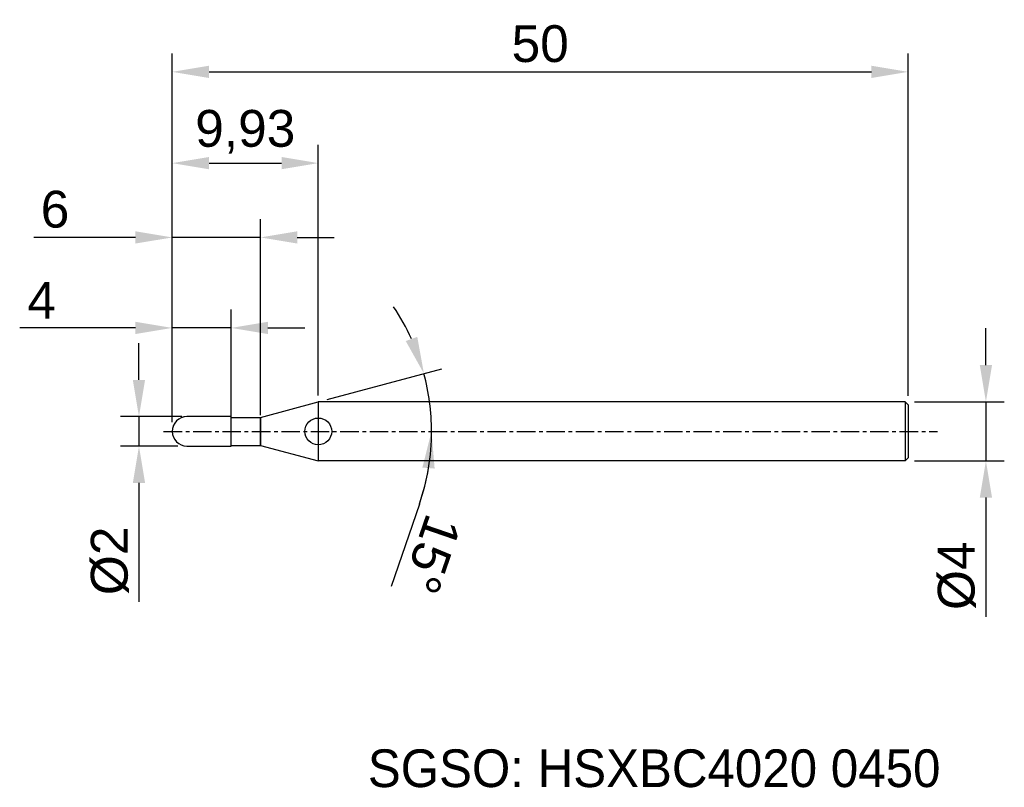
# Model space of a CAD drawing. Header units: millimetres. Extents: x 7883.6 to 7950.4, y 6079.1 to 6131.2.
import ezdxf
from ezdxf.enums import TextEntityAlignment as Align

# ---------------------------------------------------------------- set-up
doc = ezdxf.new("R2010")
doc.units = ezdxf.units.MM
doc.linetypes.add('CENTER', pattern=[2, 1.25, -0.25, 0.25, -0.25])
for name, color, linetype, lineweight in [('1', 4, 'Continuous', 25), ('SK1', 4, 'Continuous', 25), ('SK4', 2, 'Continuous', 25), ('SK6', 5, 'Continuous', 25)]:
    doc.layers.add(name, color=color, linetype=linetype, lineweight=lineweight)
doc.styles.add('MS PGothic', font='txt')
doc.styles.get("Standard").update_dxf_attribs({"font": 'arial.ttf'})
doc.dimstyles.new('ISO-25', dxfattribs={"dimtxt": 2.5, "dimasz": 2.5, "dimexe": 1.25, "dimexo": 0.625, "dimtad": 1, "dimtxsty": 'Standard', "dimcen": 2.5, "dimadec": 0, "dimazin": 0, "dimtfac": 1, "dimtmove": 0, "dimatfit": 3, "dimfxl": 1, "dimarcsym": 0})

# ---------------------------------------------------------------- blocks, each defined once
blk = doc.blocks.new('*D27')
at = {"color": 0, "linetype": 'ByBlock', "lineweight": -2, "transparency": 16777216}
for p, q in [((7949.19, 6107.788), (7949.19, 6110.288)), ((7944.337, 6105.288), (7950.44, 6105.288)), ((7949.19, 6105.288), (7949.19, 6101.288)), ((7944.337, 6101.288), (7950.44, 6101.288)), ((7949.19, 6098.788), (7949.19, 6090.69))]:
    blk.add_line(p, q, dxfattribs=at)
at = {"color": 0, "linetype": 'ByBlock', "transparency": 16777216}
for points in [[(7948.773, 6107.788), (7949.607, 6107.788), (7949.19, 6105.288)], [(7948.773, 6098.788), (7949.607, 6098.788), (7949.19, 6101.288)]]:
    blk.add_solid(points, dxfattribs=at)
at = {"layer": 'Defpoints', "color": 0, "linetype": 'ByBlock', "transparency": 16777216}
for p in [(7943.712, 6105.288), (7943.712, 6101.288), (7949.19, 6101.288)]:
    blk.add_point(p, dxfattribs=at)
at = {"color": 0, "linetype": 'ByBlock', "transparency": 16777216, "insert": (7947.219, 6093.489), "char_height": 2.5, "attachment_point": 5, "rotation": 90}
blk.add_mtext('{\\fArial|b0|i0|c134|p34;%%C}4', dxfattribs=at)
blk = doc.blocks.new('*D28')
at = {"color": 0, "linetype": 'ByBlock', "lineweight": -2, "transparency": 16777216}
for p, q in [((7891.654, 6106.788), (7891.654, 6109.288)), ((7894.558, 6104.288), (7890.404, 6104.288)), ((7891.654, 6104.288), (7891.654, 6102.288)), ((7894.287, 6102.288), (7890.404, 6102.288)), ((7891.654, 6099.788), (7891.654, 6091.705))]:
    blk.add_line(p, q, dxfattribs=at)
at = {"color": 0, "linetype": 'ByBlock', "transparency": 16777216}
for points in [[(7891.237, 6106.788), (7892.071, 6106.788), (7891.654, 6104.288)], [(7891.237, 6099.788), (7892.071, 6099.788), (7891.654, 6102.288)]]:
    blk.add_solid(points, dxfattribs=at)
at = {"layer": 'Defpoints', "color": 0, "linetype": 'ByBlock', "transparency": 16777216}
for p in [(7895.183, 6104.288), (7891.654, 6102.288), (7894.912, 6102.288)]:
    blk.add_point(p, dxfattribs=at)
at = {"color": 0, "linetype": 'ByBlock', "transparency": 16777216, "insert": (7889.683, 6094.497), "char_height": 2.5, "attachment_point": 5, "rotation": 90}
blk.add_mtext('{\\fArial|b0|i0|c134|p34;%%C}2', dxfattribs=at)
blk = doc.blocks.new('*D29')
at = {"color": 0, "linetype": 'ByBlock', "lineweight": -2, "transparency": 16777216}
for p, q in [((7893.912, 6103.913), (7893.912, 6111.563)), ((7897.912, 6104.142), (7897.912, 6111.563)), ((7891.412, 6110.313), (7883.551, 6110.313)), ((7897.912, 6110.313), (7893.912, 6110.313)), ((7900.412, 6110.313), (7902.912, 6110.313))]:
    blk.add_line(p, q, dxfattribs=at)
at = {"color": 0, "linetype": 'ByBlock', "transparency": 16777216}
for points in [[(7891.412, 6110.73), (7891.412, 6109.897), (7893.912, 6110.313)], [(7900.412, 6110.73), (7900.412, 6109.897), (7897.912, 6110.313)]]:
    blk.add_solid(points, dxfattribs=at)
at = {"layer": 'Defpoints', "color": 0, "linetype": 'ByBlock', "transparency": 16777216}
for p in [(7897.912, 6110.313), (7893.912, 6103.288), (7897.912, 6103.517)]:
    blk.add_point(p, dxfattribs=at)
at = {"color": 0, "linetype": 'ByBlock', "transparency": 16777216, "insert": (7885.041, 6112.188), "char_height": 2.5, "attachment_point": 5}
blk.add_mtext('4', dxfattribs=at)
blk = doc.blocks.new('*D30')
at = {"color": 0, "linetype": 'ByBlock', "lineweight": -2, "transparency": 16777216}
for p, q in [((7893.912, 6103.913), (7893.912, 6117.706)), ((7899.912, 6104.388), (7899.912, 6117.706)), ((7891.412, 6116.456), (7884.501, 6116.456)), ((7899.912, 6116.456), (7893.912, 6116.456)), ((7902.412, 6116.456), (7904.912, 6116.456))]:
    blk.add_line(p, q, dxfattribs=at)
at = {"color": 0, "linetype": 'ByBlock', "transparency": 16777216}
for points in [[(7891.412, 6116.873), (7891.412, 6116.04), (7893.912, 6116.456)], [(7902.412, 6116.873), (7902.412, 6116.04), (7899.912, 6116.456)]]:
    blk.add_solid(points, dxfattribs=at)
at = {"layer": 'Defpoints', "color": 0, "linetype": 'ByBlock', "transparency": 16777216}
for p in [(7899.912, 6116.456), (7899.912, 6103.763), (7893.912, 6103.288)]:
    blk.add_point(p, dxfattribs=at)
at = {"color": 0, "linetype": 'ByBlock', "transparency": 16777216, "insert": (7885.951, 6118.358), "char_height": 2.5, "attachment_point": 5}
blk.add_mtext('6', dxfattribs=at)
blk = doc.blocks.new('*D31')
at = {"color": 0, "linetype": 'ByBlock', "lineweight": -2, "transparency": 16777216}
for p, q in [((7893.912, 6103.913), (7893.912, 6122.751)), ((7903.837, 6105.72), (7903.837, 6122.751)), ((7896.412, 6121.501), (7901.337, 6121.501))]:
    blk.add_line(p, q, dxfattribs=at)
at = {"color": 0, "linetype": 'ByBlock', "transparency": 16777216}
for points in [[(7896.412, 6121.918), (7896.412, 6121.085), (7893.912, 6121.501)], [(7901.337, 6121.918), (7901.337, 6121.085), (7903.837, 6121.501)]]:
    blk.add_solid(points, dxfattribs=at)
at = {"layer": 'Defpoints', "color": 0, "linetype": 'ByBlock', "transparency": 16777216}
for p in [(7903.837, 6121.501), (7903.837, 6105.095), (7893.912, 6103.288)]:
    blk.add_point(p, dxfattribs=at)
at = {"color": 0, "linetype": 'ByBlock', "transparency": 16777216, "insert": (7898.874, 6123.629), "char_height": 2.5, "attachment_point": 5}
blk.add_mtext('9,93', dxfattribs=at)
blk = doc.blocks.new('*D32')
at = {"color": 0, "linetype": 'ByBlock', "lineweight": -2, "transparency": 16777216}
for p, q in [((7893.912, 6103.913), (7893.912, 6128.948)), ((7943.912, 6105.713), (7943.912, 6128.948)), ((7896.412, 6127.698), (7941.412, 6127.698))]:
    blk.add_line(p, q, dxfattribs=at)
at = {"color": 0, "linetype": 'ByBlock', "transparency": 16777216}
for points in [[(7896.412, 6128.114), (7896.412, 6127.281), (7893.912, 6127.698)], [(7941.412, 6128.114), (7941.412, 6127.281), (7943.912, 6127.698)]]:
    blk.add_solid(points, dxfattribs=at)
at = {"layer": 'Defpoints', "color": 0, "linetype": 'ByBlock', "transparency": 16777216}
for p in [(7943.912, 6127.698), (7943.912, 6105.088), (7893.912, 6103.288)]:
    blk.add_point(p, dxfattribs=at)
at = {"color": 0, "linetype": 'ByBlock', "transparency": 16777216, "insert": (7918.912, 6129.599), "char_height": 2.5, "attachment_point": 5}
blk.add_mtext('50', dxfattribs=at)
blk = doc.blocks.new('*D38')
at = {"color": 0, "linetype": 'ByBlock', "lineweight": -2, "transparency": 16777216}
for p, q in [((7904.441, 6105.45), (7912.221, 6107.534)), ((7910.705, 6098.357), (7908.779, 6092.76))]:
    blk.add_line(p, q, dxfattribs=at)
for start, end in [(24.4615, 33.923), (0, 15), (341.01172, 0), (341.077, 350.5385)]:
    blk.add_arc((7896.373, 6103.288), 15.156, start, end, dxfattribs=at)
at = {"color": 0, "linetype": 'ByBlock', "transparency": 16777216}
for points in [[(7910.561, 6109.705), (7909.777, 6109.423), (7911.013, 6107.211)], [(7910.908, 6100.831), (7911.739, 6100.762), (7911.53, 6103.288)]]:
    blk.add_solid(points, dxfattribs=at)
at = {"layer": 'Defpoints', "color": 0, "linetype": 'ByBlock', "transparency": 16777216}
for p in [(7911.299, 6105.92), (7903.837, 6105.288), (7899.919, 6104.238), (7893.331, 6103.288), (7945.909, 6103.288)]:
    blk.add_point(p, dxfattribs=at)
at = {"color": 0, "linetype": 'ByBlock', "transparency": 16777216, "insert": (7911.54, 6094.939), "char_height": 2.5, "attachment_point": 5, "rotation": 251.01172}
blk.add_mtext('15°', dxfattribs=at)

msp = doc.modelspace()

# ---------------------------------------------------------------- linework, layer by layer
at = {"color": 4, "linetype": 'ByBlock'}
for p, q in [((7899.919, 6104.238), (7903.837, 6105.288)), ((7903.837, 6105.288), (7903.837, 6101.288)), ((7897.912, 6104.288), (7894.912, 6104.288)), ((7897.912, 6102.288), (7897.912, 6104.288)), ((7897.912, 6104.238), (7899.919, 6104.238)), ((7899.912, 6102.338), (7899.912, 6104.238)), ((7899.912, 6104.235), (7899.912, 6102.341)), ((7897.912, 6102.338), (7899.919, 6102.338)), ((7899.919, 6102.338), (7903.837, 6101.288))]:
    msp.add_line(p, q, dxfattribs=at)
msp.add_arc((7894.912, 6103.288), 1, 90, 270, dxfattribs=at)
at = {"layer": '1', "color": 4, "linetype": 'Continuous'}
msp.add_circle((7903.837, 6103.288), 0.908, dxfattribs=at)
at = {"layer": 'SK1', "linetype": 'Continuous'}
for p, q in [((7943.712, 6105.288), (7903.837, 6105.288)), ((7943.712, 6105.288), (7943.912, 6105.088)), ((7943.712, 6105.288), (7943.712, 6101.288)), ((7943.912, 6105.088), (7943.912, 6101.488)), ((7943.712, 6101.288), (7903.837, 6101.288)), ((7943.912, 6101.488), (7943.712, 6101.288))]:
    msp.add_line(p, q, dxfattribs=at)
at = {"layer": 'SK1', "color": 4, "linetype": 'Continuous'}
msp.add_line((7894.912, 6102.288), (7897.912, 6102.288), dxfattribs=at)
msp.add_arc((7894.912, 6103.288), 1, 90, 180.00002, dxfattribs=at)
at = {"layer": 'SK4', "linetype": 'CENTER'}
msp.add_line((7893.331, 6103.288), (7945.909, 6103.288), dxfattribs=at)

# ---------------------------------------------------------------- texts
at = {"layer": 'SK6', "color": 5, "linetype": 'Continuous', "style": 'MS PGothic'}
msp.add_text('SGSO: HSXBC4020 0450', height=2.55961, dxfattribs=at).set_placement((7907.202, 6078.369), align=Align.BOTTOM_LEFT)

# ---------------------------------------------------------------- dimensions: what is measured, and where the dimension line sits
at = {"linetype": 'ByBlock'}
for base, p1, p2, picture, middle in [((7943.912, 6127.698), (7893.912, 6103.288), (7943.912, 6105.088), '*D32', (7918.912, 6129.599)), ((7903.8373, 6121.5014), (7893.9116, 6103.2882), (7903.8373, 6105.0947), '*D31', (7898.8745, 6123.6288))]:
    dim = msp.add_linear_dim(base=base, p1=p1, p2=p2, dimstyle='ISO-25', dxfattribs=at)
    dim.commit()
    dim.dimension.update_dxf_attribs({"geometry": picture, "text_midpoint": middle})
for base, p2, picture, middle in [((7899.912, 6116.456), (7899.912, 6103.763), '*D30', (7885.951, 6116.456)), ((7897.912, 6110.313), (7897.912, 6103.517), '*D29', (7885.041, 6110.313))]:
    dim = msp.add_linear_dim(base=base, p1=(7893.912, 6103.288), p2=p2, dimstyle='ISO-25', dxfattribs=at)
    dim.commit()
    dim.dimension.update_dxf_attribs({"geometry": picture, "text_midpoint": middle, "dimtype": 160})
dim = msp.add_angular_dim_2l(base=(7911.299, 6105.92), line1=((7899.919, 6104.238), (7903.837, 6105.288)), line2=((7893.331, 6103.288), (7945.909, 6103.288)), dimstyle='ISO-25', dxfattribs=at)
dim.commit()
dim.dimension.update_dxf_attribs({"geometry": '*D38', "text_midpoint": (7911.54, 6094.939)})
for base, p1, p2, picture, middle in [((7949.19, 6101.288), (7943.712, 6105.288), (7943.712, 6101.288), '*D27', (7947.219, 6093.489)), ((7891.654, 6102.288), (7895.183, 6104.288), (7894.912, 6102.288), '*D28', (7889.683, 6094.497))]:
    dim = msp.add_linear_dim(base=base, p1=p1, p2=p2, angle=90, text='{\\fArial|b0|i0|c134|p34;%%C}<>', dimstyle='ISO-25', dxfattribs=at)
    dim.commit()
    dim.dimension.update_dxf_attribs({"geometry": picture, "text_midpoint": middle})

doc.saveas('drawing.dxf')
